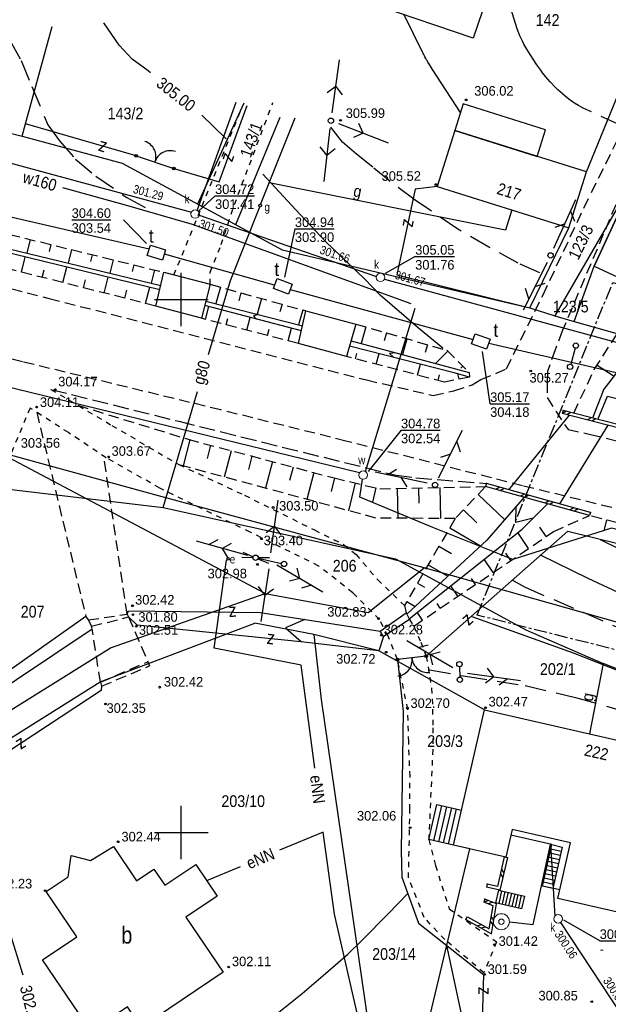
# Model space of a CAD drawing. Extents: x 4615668 to 9294084, y 5331114 to 10688993.
# Tile 163 of 181: x 4655980 to 4656035, y 5335847 to 5335939. Entities that reach past the tile are written whole.
import ezdxf
from ezdxf.enums import TextEntityAlignment as Align

# ---------------------------------------------------------------- set-up
doc = ezdxf.new("R2010")
doc.units = 0
doc.header["$MEASUREMENT"] = 0
for name, pattern in [('CENTER', [2, 1.25, -0.25, 0.25, -0.25]), ('CHODNIK', [2, 1.5, -0.5]), ('DASHDOT', [25.4, 12.7, -6.35, 0, -6.35]), ('DROGA', [1, 0.5, -0.5]), ('JEZDNIA', [1.5, 1, -0.5]), ('PRZEPUST', [1.5, 1, -0.5]), ('SKARPA1', [1.5, 1, -0.5]), ('UZYTEK', [1.5, 1, -0.5]), ('WARSTWICA', [3, 2, -1])]:
    doc.linetypes.add(name, pattern=pattern)
for name, color, linetype in [('11', 7, 'Continuous'), ('12', 7, 'Continuous'), ('13', 7, 'Continuous'), ('14', 7, 'Continuous'), ('15', 7, 'Continuous'), ('16', 7, 'Continuous'), ('17', 7, 'Continuous'), ('19', 7, 'Continuous'), ('2', 7, 'Continuous'), ('21', 7, 'Continuous'), ('22', 7, 'Continuous'), ('23', 7, 'Continuous'), ('24', 7, 'Continuous'), ('25', 7, 'Continuous'), ('26', 7, 'Continuous'), ('27', 7, 'Continuous'), ('28', 7, 'Continuous'), ('31', 7, 'Continuous'), ('32', 7, 'Continuous'), ('38', 7, 'Continuous'), ('43', 7, 'Continuous'), ('44', 7, 'Continuous'), ('45', 7, 'Continuous'), ('5', 7, 'Continuous'), ('50', 7, 'Continuous'), ('51', 7, 'Continuous'), ('52', 7, 'Continuous'), ('54', 7, 'Continuous'), ('55', 7, 'Continuous'), ('56', 7, 'Continuous'), ('58', 7, 'Continuous'), ('60', 7, 'Continuous'), ('9', 7, 'Continuous'), ('UKKPA_506', 7, 'Continuous'), ('UWWPA_907', 7, 'Continuous')]:
    doc.layers.add(name, color=color, linetype=linetype)
doc.styles.add('txt', font='TXT', dxfattribs={"height": 0.2})

# ---------------------------------------------------------------- blocks, each defined once
blk = doc.blocks.new('KL')
at = {"layer": 'UKKPA_506', "color": 7, "linetype": 'Continuous', "lineweight": 13}
blk.add_circle((0, 0), 0.4, dxfattribs=at)
blk = doc.blocks.new('MSZ')
at = {"layer": '22', "color": 7, "linetype": 'Continuous'}
blk.add_circle((0, 0), 0.25, dxfattribs=at)
blk = doc.blocks.new('SL')
at = {"layer": '22', "color": 1, "linetype": 'Continuous'}
for p, q in [((-1.272, 0.256), (-0.245, 0.05)), ((1.281, 0.256), (0.245, 0.048)), ((-0.246, -0.05), (-1.272, -0.255)), ((0.245, -0.048), (1.281, -0.256))]:
    blk.add_line(p, q, dxfattribs=at)
blk.add_circle((0, 0), 0.25, dxfattribs=at)
blk = doc.blocks.new('SEN')
at = {"layer": '22', "color": 1, "linetype": 'Continuous'}
for p, q in [((0.75, 0), (5.75, 0)), ((3.25, 0), (2.543, 0.707)), ((3.25, 0), (2.543, -0.707))]:
    blk.add_line(p, q, dxfattribs=at)
blk = doc.blocks.new('PLT')
at = {"layer": '24', "color": 40, "linetype": 'Continuous'}
for p, q in [((0.75, 0), (5.75, 0)), ((3.25, 0), (2.543, 0.707)), ((4.543, 0), (3.836, -0.707))]:
    blk.add_line(p, q, dxfattribs=at)
blk = doc.blocks.new('SLU')
at = {"layer": '22', "color": 1, "linetype": 'Continuous'}
blk.add_circle((0, 0), 0.25, dxfattribs=at)
blk = doc.blocks.new('Z')
at = {"layer": '60', "color": 11, "linetype": 'Continuous', "style": 'txt', "width": 0.88}
blk.add_text('z', height=1.25, rotation=0.00006, dxfattribs=at).set_placement((-0.01, 0.187), align=Align.MIDDLE)
blk = doc.blocks.new('A')
at = {"layer": '26', "color": 165, "linetype": 'Continuous'}
blk.add_circle((0, 0), 0.125, dxfattribs=at)
blk = doc.blocks.new('SB')
at = {"layer": 'UWWPA_907', "color": 7, "linetype": 'Continuous', "lineweight": 13}
for radius in [0.75, 0.25]:
    blk.add_circle((0, 0), radius, dxfattribs=at)
blk = doc.blocks.new('BR')
at = {"layer": '38', "color": 97, "linetype": 'Continuous'}
for centre, start, end in [((-1.499, 0.053), 357.959, 90.56156), ((1.495, 0.058), 89.62231, 182.22487)]:
    blk.add_arc(centre, 1.5, start, end, dxfattribs=at)
blk = doc.blocks.new('WYS')
at = {"layer": '52', "color": 67, "linetype": 'Continuous'}
blk.add_circle((0, 0), 0.08, dxfattribs=at)
blk = doc.blocks.new('WLD')
at = {"layer": '24', "color": 125, "linetype": 'Continuous'}
blk.add_lwpolyline([(0.75, -0.5), (-0.75, -0.5), (-0.75, 0.5), (0.75, 0.5)], close=True, dxfattribs=at)

msp = doc.modelspace()

# ---------------------------------------------------------------- linework, layer by layer
at = {"layer": '11', "color": 2, "linetype": 'Continuous'}
for points in [[(4656013.469, 5335940.537), (4656016.964, 5335950.829), (4656025.815, 5335947.824), (4656022.32, 5335937.532)], [(4656020.583, 5335928.864), (4656028.304, 5335926.439), (4656029.091, 5335928.947), (4656021.37, 5335931.372)], [(4655988.605, 5335861.738), (4655990.775, 5335858.521), (4655992.389, 5335859.611), (4655993.417, 5335858.087), (4655996.31, 5335860.039), (4655998.321, 5335857.059), (4655995.401, 5335855.089), (4655998.875, 5335849.94), (4655991.2, 5335844.763), (4655989.909, 5335846.678), (4655986.504, 5335844.381), (4655981.972, 5335851.098), (4655985.174, 5335853.258), (4655982.314, 5335857.497), (4655984.372, 5335858.885), (4655984.655, 5335860.887), (4655986.459, 5335860.418)]]:
    msp.add_lwpolyline(points, close=True, dxfattribs=at)
at = {"layer": '13', "color": 7, "linetype": 'Continuous'}
for points in [[(4656018.939, 5335923.629), (4656031.275, 5335919.755), (4656032.919, 5335924.99), (4656020.583, 5335928.864)], [(4656038.427, 5335913.929), (4656042.504, 5335922.69), (4656037.706, 5335924.923), (4656033.629, 5335916.162)], [(4656023.377, 5335874.551), (4656047.837, 5335868.956), (4656045.713, 5335859.669), (4656040.48, 5335860.866), (4656039.1, 5335854.831), (4656030.233, 5335856.859), (4656031.428, 5335862.085), (4656025.97, 5335863.333), (4656025.373, 5335860.722), (4656020.47, 5335861.843)]]:
    msp.add_lwpolyline(points, close=True, dxfattribs=at)
at = {"layer": '15', "color": 62, "linetype": 'Continuous'}
for p, q in [((4656018.613, 5335862.268), (4656019.367, 5335865.565)), ((4656019.077, 5335862.162), (4656019.831, 5335865.459)), ((4656019.542, 5335862.055), (4656020.296, 5335865.352)), ((4656020.006, 5335861.949), (4656020.76, 5335865.246)), ((4656029.594, 5335861.511), (4656030.559, 5335861.291)), ((4656029.417, 5335860.735), (4656030.382, 5335860.515)), ((4656029.506, 5335861.123), (4656030.47, 5335860.903)), ((4656029.239, 5335859.959), (4656030.204, 5335859.739)), ((4656029.328, 5335860.347), (4656030.293, 5335860.127)), ((4656028.973, 5335858.796), (4656029.938, 5335858.575)), ((4656029.062, 5335859.184), (4656030.027, 5335858.963)), ((4656029.151, 5335859.572), (4656030.115, 5335859.351)), ((4656028.885, 5335858.408), (4656029.849, 5335858.187)), ((4656024.975, 5335857.57), (4656024.703, 5335856.381)), ((4656025.282, 5335857.5), (4656025.01, 5335856.311)), ((4656025.588, 5335857.429), (4656025.317, 5335856.24)), ((4656025.895, 5335857.359), (4656025.623, 5335856.17)), ((4656026.202, 5335857.289), (4656025.93, 5335856.1)), ((4656026.508, 5335857.219), (4656026.237, 5335856.03)), ((4656026.815, 5335857.149), (4656026.543, 5335855.96))]:
    msp.add_line(p, q, dxfattribs=at)
for points in [[(4656020.47, 5335861.843), (4656018.149, 5335862.374), (4656018.903, 5335865.671), (4656021.224, 5335865.14)], [(4656029.683, 5335861.899), (4656030.648, 5335861.678), (4656029.761, 5335857.799), (4656028.796, 5335858.02)], [(4656024.669, 5335857.64), (4656027.122, 5335857.079), (4656026.85, 5335855.89), (4656024.397, 5335856.451)]]:
    msp.add_lwpolyline(points, dxfattribs=at)
at = {"layer": '16', "color": 7, "linetype": 'Continuous'}
for p, q in [((4656025.665, 5335895.176), (4656031.322, 5335902.164)), ((4656034.922, 5335901.227), (4656030.391, 5335893.865)), ((4656024.669, 5335857.64), (4656024.397, 5335856.451))]:
    msp.add_line(p, q, dxfattribs=at)
at = {"layer": '16', "color": 7, "linetype": 'JEZDNIA'}
for points in [[(4656062.966, 5335985.559), (4656061.498, 5335982.331), (4656051.946, 5335961.114), (4656045.299, 5335947.058), (4656041.109, 5335938.685), (4656036.474, 5335929.314), (4656033.157, 5335922.613)], [(4655793.546, 5335960.285), (4655800.815, 5335958.362), (4655810.6, 5335955.879), (4655819.304, 5335953.639), (4655828.014, 5335951.442), (4655838.114, 5335948.737), (4655849.155, 5335945.873), (4655862.85, 5335942.334), (4655871.745, 5335940.07), (4655895.459, 5335934.03), (4655915.149, 5335929.355), (4655928.277, 5335926.256), (4655945.515, 5335922.2), (4655965.987, 5335917.321), (4655982.59, 5335913.129), (4656012.313, 5335905.478), (4656018.559, 5335904.027), (4656020.502, 5335904.453), (4656022.229, 5335905.026), (4656023.041, 5335905.509), (4656025.43, 5335906.523), (4656028.853, 5335913.457), (4656033.157, 5335922.613)], [(4656189.954, 5335850.356), (4656174.902, 5335855.759), (4656154.15, 5335862.948), (4656144.32, 5335866.121), (4656128.987, 5335870.178), (4656117.342, 5335873.276), (4656104.654, 5335876.567), (4656084.493, 5335881.576), (4656054.224, 5335888.857), (4656026.928, 5335895.557), (4656010.387, 5335899.749), (4655998.654, 5335902.666), (4655980.071, 5335907.188), (4655956.36, 5335913.034), (4655938.769, 5335917.413), (4655914.614, 5335923.416), (4655886.794, 5335930.059), (4655861.35, 5335936.691), (4655832.17, 5335944.22), (4655820.43, 5335947.161)], [(4656035.669, 5335921.9), (4656030.654, 5335910.055), (4656029.984, 5335908.303), (4656029.286, 5335906.256), (4656029.232, 5335905.269), (4656029.242, 5335903.825), (4656030.039, 5335902.56), (4656031.196, 5335900.832), (4656033.303, 5335900.376), (4656049.719, 5335896.235), (4656078.39, 5335889.213), (4656092.279, 5335885.735), (4656114.918, 5335880.134), (4656132.858, 5335875.695), (4656145.714, 5335872.635), (4656157.099, 5335868.727), (4656173.024, 5335863.257), (4656192.209, 5335855.957)], [(4656120.106, 5335866.69), (4656118.55, 5335870.998), (4656097.437, 5335876.418), (4656061.938, 5335885.218), (4656033.217, 5335892.769)]]:
    msp.add_lwpolyline(points, dxfattribs=at)
at = {"layer": '16', "color": 7, "linetype": 'CHODNIK'}
msp.add_lwpolyline([(4655982.749, 5335904.597), (4655994.723, 5335901.598), (4656015.086, 5335896.544), (4656016.929, 5335896.307), (4656023.549, 5335895.763)], dxfattribs=at)
at = {"layer": '16', "color": 7, "linetype": 'Continuous'}
for points in [[(4655987.493, 5335876.758), (4655987.47, 5335876.368), (4655969.869, 5335864.801), (4655962.767, 5335859.788)], [(4656030.414, 5335857.65), (4656028.796, 5335858.02), (4656029.683, 5335861.899), (4656025.843, 5335862.777)]]:
    msp.add_lwpolyline(points, dxfattribs=at)
at = {"layer": '17', "color": 97, "linetype": 'DROGA'}
msp.add_line((4655994.278, 5335915.33), (4656000.705, 5335931.138), dxfattribs=at)
for points in [[(4655997.663, 5335914.45), (4655997.667, 5335915.591), (4655998.697, 5335918.173), (4655999.946, 5335921.922), (4656003.537, 5335931.484)], [(4655982.749, 5335904.597), (4655988.47, 5335901.204), (4655994.737, 5335897.537)], [(4655980.794, 5335902.84), (4655976.949, 5335893.631), (4655972.55, 5335883.337), (4655967.881, 5335874.397), (4655961.828, 5335867.818), (4655955.829, 5335867.273), (4655954.299, 5335867.837), (4655953.41, 5335862.909), (4655952.879, 5335862.87)], [(4656016.333, 5335883.021), (4656016.742, 5335882.381), (4656017.395, 5335880.898), (4656017.917, 5335879.577), (4656018.406, 5335876.558), (4656018.51, 5335874.619), (4656018.521, 5335872.846), (4656018.527, 5335870.828), (4656018.149, 5335862.374), (4656018.78, 5335859.944), (4656020.057, 5335855.894), (4656024.485, 5335852.788), (4656023.319, 5335849.882), (4656019.659, 5335852.994), (4656017.728, 5335855.062), (4656016.242, 5335858.797), (4656016.341, 5335862.828), (4656016.377, 5335865.185), (4656016.393, 5335868.3), (4656016.267, 5335871.53), (4656016.183, 5335874.587), (4656015.214, 5335879.268), (4656014.34, 5335881.454), (4656013.515, 5335883.029), (4656011.031, 5335885.52), (4656007.844, 5335888.029), (4656001.413, 5335891.208), (4655992.964, 5335895.33), (4655987.913, 5335898.183), (4655984.395, 5335900.535), (4655980.794, 5335902.84)], [(4655994.737, 5335897.537), (4656000.897, 5335894.664), (4656007.442, 5335891.411), (4656010.164, 5335890.045), (4656011.334, 5335889.111), (4656013.368, 5335886.735), (4656015.878, 5335884.314)]]:
    msp.add_lwpolyline(points, dxfattribs=at)
at = {"layer": '19', "color": 172, "linetype": 'Continuous'}
for p, q in [((4656030.731, 5335902.628), (4656030.655, 5335902.338)), ((4656037.195, 5335900.635), (4656030.655, 5335902.338)), ((4656031.054, 5335902.544), (4656030.688, 5335902.329)), ((4656037.271, 5335900.925), (4656030.731, 5335902.628)), ((4656031.464, 5335902.437), (4656031.099, 5335902.222)), ((4656033.376, 5335901.939), (4656033.011, 5335901.725)), ((4656033.787, 5335901.832), (4656033.421, 5335901.618)), ((4656023.549, 5335895.763), (4656023.469, 5335895.473)), ((4656033.297, 5335893.059), (4656023.549, 5335895.763)), ((4656033.217, 5335892.769), (4656023.469, 5335895.473)), ((4656024.794, 5335895.417), (4656024.425, 5335895.208)), ((4656025.203, 5335895.304), (4656024.833, 5335895.095)), ((4656027.107, 5335894.776), (4656026.737, 5335894.567)), ((4656027.515, 5335894.662), (4656027.146, 5335894.453)), ((4656029.419, 5335894.134), (4656029.05, 5335893.925)), ((4656029.828, 5335894.021), (4656029.459, 5335893.812)), ((4656031.732, 5335893.493), (4656031.363, 5335893.284)), ((4656032.141, 5335893.379), (4656031.771, 5335893.17)), ((4656033.297, 5335893.059), (4656033.217, 5335892.769)), ((4656025.227, 5335860.755), (4656025.519, 5335860.689)), ((4656024.865, 5335859.172), (4656025.09, 5335858.813)), ((4656024.959, 5335859.586), (4656025.185, 5335859.226)), ((4656023.618, 5335858.202), (4656023.552, 5335857.91)), ((4656023.411, 5335856.795), (4656023.299, 5335856.517)), ((4656023.731, 5335856.666), (4656023.341, 5335856.5)), ((4656024.125, 5335856.507), (4656023.734, 5335856.341)), ((4656021.636, 5335854.878), (4656021.782, 5335855.14)), ((4656024.246, 5335854.809), (4656023.999, 5335855.154)), ((4656022.685, 5335854.295), (4656023.093, 5335854.412)), ((4656023.056, 5335854.089), (4656023.464, 5335854.206)), ((4656024.176, 5335854.39), (4656023.929, 5335854.735))]:
    msp.add_line(p, q, dxfattribs=at)
at = {"layer": '19', "color": 172, "linetype": 'PRZEPUST'}
for p, q in [((4655986.242, 5335882.969), (4655989.884, 5335883.511)), ((4655986.553, 5335882.381), (4655990.009, 5335883.25)), ((4655987.387, 5335877.13), (4655991.835, 5335879.055)), ((4655987.493, 5335876.758), (4655992, 5335878.676))]:
    msp.add_line(p, q, dxfattribs=at)
at = {"layer": '19', "color": 7, "linetype": 'Continuous'}
for p, q in [((4655986.242, 5335882.969), (4655986.553, 5335882.381)), ((4655989.884, 5335883.511), (4655990.009, 5335883.25)), ((4655991.835, 5335879.055), (4655992, 5335878.676)), ((4655987.387, 5335877.13), (4655987.493, 5335876.758))]:
    msp.add_line(p, q, dxfattribs=at)
at = {"layer": '19', "color": 172, "linetype": 'Continuous'}
for points in [[(4656025.519, 5335860.689), (4656024.818, 5335857.62), (4656023.552, 5335857.91)], [(4656025.227, 5335860.755), (4656024.592, 5335857.98), (4656023.618, 5335858.202)], [(4656021.636, 5335854.878), (4656024.035, 5335853.546), (4656024.504, 5335856.354), (4656023.411, 5335856.795)], [(4656021.782, 5335855.14), (4656023.809, 5335854.014), (4656024.168, 5335856.166), (4656023.299, 5335856.517)]]:
    msp.add_lwpolyline(points, dxfattribs=at)
for p in [(4656030.731, 5335902.628), (4656023.549, 5335895.763), (4656033.297, 5335893.059), (4656025.227, 5335860.755), (4656023.618, 5335858.202), (4656023.411, 5335856.795), (4656021.636, 5335854.878)]:
    msp.add_point(p, dxfattribs=at)
at = {"layer": '2', "color": 7, "linetype": 'Continuous'}
for p, q in [((4656032.919, 5335924.99), (4656038.322, 5335938.249)), ((4656000.819, 5335931.431), (4655996.495, 5335921.963)), ((4656004.204, 5335930.079), (4656000.044, 5335920.038)), ((4656037.706, 5335924.923), (4656029.972, 5335911.499)), ((4656007.387, 5335881.601), (4656001.844, 5335882.683)), ((4656021.395, 5335845.152), (4656019.838, 5335852.45))]:
    msp.add_line(p, q, dxfattribs=at)
for points in [[(4655959.932, 5335933.628), (4655962.962, 5335932.669), (4655980.069, 5335928.329), (4655980.36, 5335929.503), (4655982.873, 5335938.614)], [(4655980.069, 5335928.329), (4655989.414, 5335925.803), (4656004.407, 5335917.672)], [(4656004.407, 5335917.672), (4656027.624, 5335912.229), (4656029.972, 5335911.499), (4656031.773, 5335910.971), (4656033.629, 5335916.162), (4656037.706, 5335924.923)], [(4656031.773, 5335910.971), (4656038.534, 5335909.062), (4656043.277, 5335919.668)], [(4655967.788, 5335867.549), (4655988.343, 5335880.37), (4656002.806, 5335885.449), (4655977.67, 5335898.774)], [(4656002.806, 5335885.449), (4656012.478, 5335883.655), (4656017.706, 5335887.869), (4655992.835, 5335894.6), (4655977.67, 5335898.774)], [(4656096.682, 5335866.266), (4656067.654, 5335872.474), (4656049.139, 5335878.992), (4656017.706, 5335887.869)], [(4655975.209, 5335869.539), (4655987.348, 5335877.165), (4656001.844, 5335882.683)], [(4656001.373, 5335829.081), (4656000.978, 5335837.776), (4656016.958, 5335840.423), (4656022.003, 5335861.493), (4656020.47, 5335861.843), (4656023.377, 5335874.551), (4656013.455, 5335880.066), (4656007.387, 5335881.601)], [(4656007.387, 5335881.601), (4656008.069, 5335875.497), (4656015.968, 5335820.939)]]:
    msp.add_lwpolyline(points, dxfattribs=at)
at = {"layer": '21', "color": 1, "linetype": 'Continuous'}
msp.add_line((4656000.484, 5335859.832), (4655997.336, 5335858.518), dxfattribs=at)
for points in [[(4656007.468, 5335869.07), (4656006.208, 5335878.726), (4655998.043, 5335880.321), (4655999.209, 5335888.589)], [(4656006.937, 5335820.752), (4656017.543, 5335822.803), (4656017.574, 5335825.104), (4656014.456, 5335832.854), (4656009.321, 5335855.393), (4656008.251, 5335863.073), (4656004.175, 5335861.372)]]:
    msp.add_lwpolyline(points, dxfattribs=at)
at = {"layer": '22', "color": 7, "linetype": 'DASHDOT'}
for p, q in [((4656031.86, 5335908.46), (4656031.451, 5335906.947)), ((4656002.164, 5335888.754), (4656004.352, 5335888.28)), ((4656021.028, 5335878.579), (4656021.051, 5335877.614))]:
    msp.add_line(p, q, dxfattribs=at)
at = {"layer": '23', "color": 40, "linetype": 'Continuous'}
for p, q in [((4656003.703, 5335914.358), (4655993.375, 5335917.278)), ((4656005.157, 5335913.969), (4656022.294, 5335909.274)), ((4656023.764, 5335908.932), (4656041.955, 5335904.719))]:
    msp.add_line(p, q, dxfattribs=at)
msp.add_lwpolyline([(4655991.95, 5335917.745), (4655970.714, 5335922.646), (4655949.207, 5335928.052), (4655919.029, 5335935.707), (4655893.58, 5335942.145)], dxfattribs=at)
at = {"layer": '25', "color": 165, "linetype": 'Continuous'}
msp.add_line((4656012.212, 5335896.896), (4656016.886, 5335912.203), dxfattribs=at)
for points in [[(4655983.828, 5335923.527), (4655989.715, 5335921.892), (4655995.988, 5335920.099), (4656016.469, 5335912.661)], [(4656011.65, 5335896.758), (4655969.128, 5335907.151), (4655968.163, 5335902.073), (4655964.615, 5335903.056), (4655964.665, 5335903.319)], [(4656101.144, 5335874.701), (4656084.401, 5335879.507), (4656035.277, 5335891.583), (4656026.018, 5335888.652), (4656018.539, 5335891.653), (4656011.677, 5335894.489), (4656011.94, 5335896.163)], [(4656025.699, 5335854.651), (4656027.944, 5335854.422), (4656028.697, 5335858.044), (4656029.552, 5335861.929)]]:
    msp.add_lwpolyline(points, dxfattribs=at)
at = {"layer": '27', "color": 17, "linetype": 'Continuous'}
for p, q in [((4655996.463, 5335921.379), (4656000.117, 5335931.518)), ((4655969.043, 5335928.509), (4655995.906, 5335921.221)), ((4655996.649, 5335920.941), (4656013.237, 5335915.175)), ((4656013.99, 5335914.925), (4656040.958, 5335907.583)), ((4656029.552, 5335861.929), (4656029.961, 5335855.205)), ((4656030.477, 5335854.608), (4656036.225, 5335845.884))]:
    msp.add_line(p, q, dxfattribs=at)
at = {"layer": '31', "color": 2, "linetype": 'Continuous'}
for p, q in [((4656002.398, 5335921.946), (4656005.622, 5335930.046)), ((4656034.5, 5335878.882), (4656033.214, 5335872.301))]:
    msp.add_line(p, q, dxfattribs=at)
for points in [[(4656025.932, 5335921.433), (4656025.326, 5335919.527), (4656003.207, 5335923.978)], [(4655997.512, 5335907.871), (4655999.559, 5335914.813), (4656002.306, 5335921.714)], [(4655970.874, 5335896.186), (4655993.276, 5335893.504), (4655996.487, 5335904.394)], [(4655993.276, 5335893.504), (4656015.031, 5335888.707), (4656027.231, 5335882.037), (4656034.5, 5335878.882)], [(4656071.608, 5335850.607), (4656068.259, 5335853.788), (4656048.394, 5335873.433), (4656034.5, 5335878.882)]]:
    msp.add_lwpolyline(points, dxfattribs=at)
at = {"layer": '38', "color": 97, "linetype": 'Continuous'}
for p, q in [((4655990.726, 5335926.485), (4655994.264, 5335925.304)), ((4656017.917, 5335879.577), (4656015.214, 5335879.268))]:
    msp.add_line(p, q, dxfattribs=at)
for points in [[(4655990.726, 5335926.485), (4655980.36, 5335929.503), (4655982.873, 5335938.614)], [(4655994.264, 5335925.304), (4655998.503, 5335924.051), (4656001.12, 5335931.208)], [(4656018.939, 5335923.629), (4656016.867, 5335923.384), (4656015.161, 5335915.338), (4656027.624, 5335912.229), (4656031.275, 5335919.755)], [(4656017.917, 5335879.577), (4656031.185, 5335891.306), (4656064.585, 5335883.058), (4656081.868, 5335878.795), (4656096.144, 5335875.255)], [(4656015.214, 5335879.268), (4656015.739, 5335874.376), (4656015.556, 5335861.325), (4656015.634, 5335858.847), (4656017.188, 5335854.543), (4656023.278, 5335849.733), (4656023.164, 5335845.395)]]:
    msp.add_lwpolyline(points, dxfattribs=at)
for centre in [(4655990.726, 5335926.485), (4655994.264, 5335925.304), (4656015.214, 5335879.268), (4656017.917, 5335879.577)]:
    msp.add_circle(centre, 0.125, dxfattribs=at)
at = {"layer": '43', "color": 125, "linetype": 'Continuous'}
for points in [[(4655993.342, 5335915.573), (4655997.663, 5335914.45), (4655996.853, 5335911.261), (4655992.589, 5335912.408), (4655993.342, 5335915.573)], [(4656006.632, 5335911.96), (4656011.304, 5335910.723), (4656010.453, 5335907.676), (4656005.941, 5335908.891), (4656006.632, 5335911.96)]]:
    msp.add_lwpolyline(points, dxfattribs=at)
at = {"layer": '44', "color": 125, "linetype": 'Continuous'}
msp.add_lwpolyline([(4656016.041, 5335883.636), (4656016.333, 5335883.021), (4656013.905, 5335881.42), (4656013.591, 5335881.931), (4656016.041, 5335883.636)], dxfattribs=at)
at = {"layer": '45', "color": 219, "linetype": 'Continuous'}
for p, q in [((4656006.211, 5335910.089), (4655997.158, 5335912.46)), ((4655997.263, 5335912.876), (4656006.315, 5335910.551)), ((4656034.484, 5335904.469), (4656033.497, 5335901.908))]:
    msp.add_line(p, q, dxfattribs=at)
for points in [[(4655992.953, 5335913.94), (4655977.996, 5335917.575), (4655960.416, 5335921.86)], [(4655960.537, 5335922.351), (4655977.897, 5335917.999), (4655993.046, 5335914.329)], [(4656002.193, 5335911.61), (4656001.729, 5335911.495), (4656002.024, 5335911.186)], [(4656010.867, 5335909.16), (4656021.931, 5335906.17), (4656021.965, 5335905.751), (4656020.523, 5335906.147), (4656010.726, 5335908.655)], [(4656015.05, 5335908.03), (4656014.467, 5335907.963), (4656014.83, 5335907.604)], [(4656033.98, 5335901.782), (4656034.881, 5335903.968), (4656047.309, 5335900.814), (4656062.52, 5335897.021)], [(4656027.08, 5335894.471), (4656023.577, 5335890.469), (4656016.098, 5335883.516)], [(4656016.302, 5335883.087), (4656026.884, 5335891.477), (4656029.268, 5335893.864)], [(4656027.932, 5335892.526), (4656026.3, 5335892.101), (4656026.35, 5335893.637)], [(4655989.884, 5335883.511), (4655990.015, 5335883.82), (4656002.34, 5335883.679), (4656013.591, 5335881.931)], [(4655986.022, 5335883.298), (4655975.346, 5335875.762), (4655967.746, 5335869.725), (4655961.337, 5335864.62), (4655959.116, 5335860.954), (4655958.555, 5335844.801), (4655958.379, 5335836.409)], [(4656013.905, 5335881.42), (4656013.455, 5335880.066), (4656006.173, 5335880.919), (4655990.829, 5335882.484), (4655990.009, 5335883.25)], [(4656006.55, 5335883.025), (4656004.735, 5335882.229), (4656006.217, 5335880.914)], [(4655959.456, 5335827.556), (4655959.095, 5335844.518), (4655959.459, 5335860.527), (4655961.823, 5335864.197), (4655969.204, 5335869.987), (4655975.914, 5335874.982), (4655986.611, 5335882.136)]]:
    msp.add_lwpolyline(points, dxfattribs=at)
at = {"layer": '50', "color": 7, "linetype": 'Continuous'}
msp.add_line((4655999.164, 5335928.082), (4655996.901, 5335930.316), dxfattribs=at)
at = {"layer": '50', "color": 245, "linetype": 'WARSTWICA'}
for points in [[(4656036.121, 5335929.36), (4656032.68, 5335930.948), (4656032.382, 5335931.096), (4656032.188, 5335931.202), (4656031.812, 5335931.434), (4656031.628, 5335931.558), (4656031.27, 5335931.821), (4656030.921, 5335932.1), (4656030.693, 5335932.294), (4656030.245, 5335932.696), (4656029.996, 5335932.933), (4656029.526, 5335933.422), (4656029.089, 5335933.933), (4656028.812, 5335934.287), (4656028.633, 5335934.529), (4656028.287, 5335935.026), (4656027.649, 5335935.994), (4656027.347, 5335936.483), (4656027.063, 5335936.981), (4656026.931, 5335937.233), (4656026.688, 5335937.749), (4656026.579, 5335938.012), (4656026.434, 5335938.415), (4656025.322, 5335942.015)], [(4655977.881, 5335939.175), (4655978.886, 5335937.334), (4655979.946, 5335935.446), (4655980.971, 5335932.983), (4655982.473, 5335929.402), (4655983.545, 5335927.91), (4655985.06, 5335926.173), (4655986.964, 5335924.585), (4655989.868, 5335922.586), (4655991.582, 5335921.638)], [(4656028.541, 5335915.513), (4656026.528, 5335916.43), (4656023.781, 5335917.927), (4656020.883, 5335919.617), (4656016.882, 5335922.325), (4656014.541, 5335924.086), (4656012.906, 5335925.421), (4656011.379, 5335926.666), (4656010.074, 5335927.788), (4656008.96, 5335929.177)], [(4656034.206, 5335890.528), (4656039.865, 5335887.745), (4656045.658, 5335885.271), (4656049.963, 5335883.421), (4656054.937, 5335881.421), (4656059.299, 5335879.979), (4656061.903, 5335878.989), (4656066.17, 5335877.676), (4656070.218, 5335876.424), (4656074.362, 5335875.462), (4656078.53, 5335874.534), (4656080.41, 5335874.46), (4656085.129, 5335874.097), (4656089.405, 5335873.899), (4656092.32, 5335873.759), (4656096.155, 5335873.089)], [(4656025.995, 5335886.687), (4656027.102, 5335886.065), (4656037.336, 5335881.647), (4656044.447, 5335878.547), (4656050.211, 5335875.828), (4656054.92, 5335873.667), (4656058.231, 5335871.822), (4656061.264, 5335870.538), (4656064.776, 5335869.195), (4656067.344, 5335868.561), (4656070.084, 5335867.937), (4656073.405, 5335867.363), (4656076.384, 5335867.078), (4656078.742, 5335866.638), (4656082.677, 5335865.988), (4656087.099, 5335865.045), (4656091.007, 5335864.087), (4656094.771, 5335863.323), (4656101.043, 5335861.753), (4656106.933, 5335860.16), (4656111.037, 5335858.837), (4656116.989, 5335856.663), (4656119.432, 5335855.699)], [(4656018.202, 5335878.28), (4656021.597, 5335877.685), (4656027.177, 5335876.823), (4656031.904, 5335875.712), (4656036.953, 5335874.254), (4656043.68, 5335871.977), (4656046.929, 5335870.887), (4656051.323, 5335869.114), (4656058.096, 5335866.358), (4656063.889, 5335864.346), (4656068.474, 5335862.428), (4656070.484, 5335861.591), (4656073.475, 5335860.122), (4656076.625, 5335858.444), (4656080.262, 5335856.354), (4656081.981, 5335855.081), (4656083.262, 5335853.766), (4656084.981, 5335851.867), (4656086.193, 5335849.946), (4656087.586, 5335847.348), (4656088.187, 5335845.797), (4656089.6, 5335843.4), (4656090.396, 5335842.294)]]:
    msp.add_lwpolyline(points, dxfattribs=at)
at = {"layer": '50', "color": 216, "linetype": 'Continuous'}
for points in [[(4656021.118, 5335930.567), (4656018.509, 5335934.599), (4656018.314, 5335934.901), (4656018.218, 5335935.053), (4656018.075, 5335935.281), (4656017.983, 5335935.435), (4656017.937, 5335935.512), (4656017.869, 5335935.629), (4656017.781, 5335935.785), (4656017.738, 5335935.864), (4656017.676, 5335935.983), (4656017.614, 5335936.103), (4656017.585, 5335936.163), (4656015.844, 5335939.73)], [(4656041.066, 5335883.214), (4656038.777, 5335884.194), (4656033.093, 5335886.849), (4656028.626, 5335889.033)], [(4656065.168, 5335866.616), (4656060.108, 5335868.473), (4656055.061, 5335870.638), (4656052.369, 5335871.751), (4656049.501, 5335872.939), (4656043.684, 5335875.122), (4656031.723, 5335879.87), (4656022.217, 5335883.269)], [(4655963.262, 5335862.151), (4655966.779, 5335861.619), (4655968.542, 5335860.939), (4655970.312, 5335860.184), (4655971.713, 5335859.48), (4655974.121, 5335858.232), (4655977.154, 5335856.062), (4655978.055, 5335854.988), (4655978.89, 5335853.637), (4655980.07, 5335849.875), (4655980.112, 5335849.705)], [(4656003.931, 5335846.064), (4656006.274, 5335847.95), (4656008.259, 5335849.643), (4656010.551, 5335851.64), (4656011.904, 5335852.955), (4656014.335, 5335855.405), (4656016.185, 5335857.322)]]:
    msp.add_lwpolyline(points, dxfattribs=at)
at = {"layer": '50', "color": 7, "linetype": 'Continuous'}
for points in [[(4655992.082, 5335934.286), (4655991.863, 5335934.472), (4655990.367, 5335935.572), (4655989.134, 5335936.873), (4655987.715, 5335938.968)], [(4656019.457, 5335908.471), (4656017.175, 5335910.332), (4656013.582, 5335913.436), (4656012.164, 5335914.916), (4656008.488, 5335918.471), (4656005.691, 5335921.426), (4656002.606, 5335924.763)]]:
    msp.add_lwpolyline(points, dxfattribs=at)
at = {"layer": '51', "color": 3, "linetype": 'Continuous'}
for p, q in [((4655980.799, 5335918.654), (4655980.484, 5335917.372)), ((4655982.741, 5335918.177), (4655982.584, 5335917.539)), ((4655979.985, 5335915.591), (4655980.342, 5335917.005)), ((4655984.683, 5335917.7), (4655984.371, 5335916.431)), ((4655986.625, 5335917.223), (4655986.47, 5335916.591)), ((4655983.863, 5335914.611), (4655984.229, 5335916.06)), ((4655988.568, 5335916.746), (4655988.259, 5335915.489)), ((4655990.51, 5335916.269), (4655990.356, 5335915.643)), ((4655981.924, 5335915.101), (4655982.104, 5335915.817)), ((4655987.741, 5335913.632), (4655988.116, 5335915.116)), ((4655992.452, 5335915.792), (4655992.146, 5335914.547)), ((4655985.802, 5335914.122), (4655985.987, 5335914.855)), ((4655991.619, 5335912.653), (4655992.003, 5335914.171)), ((4655998.627, 5335914.182), (4655998.197, 5335912.636)), ((4655989.68, 5335913.142), (4655989.87, 5335913.893)), ((4656000.554, 5335913.647), (4656000.344, 5335912.893)), ((4655997.232, 5335911.162), (4655997.544, 5335912.359)), ((4656002.481, 5335913.112), (4656002.072, 5335911.641)), ((4656004.408, 5335912.577), (4656004.209, 5335911.86)), ((4656006.335, 5335912.042), (4656005.947, 5335910.645)), ((4655999.168, 5335910.657), (4655999.323, 5335911.255)), ((4656001.103, 5335910.153), (4656001.414, 5335911.345)), ((4656012.265, 5335910.446), (4656011.819, 5335908.903)), ((4656003.038, 5335909.648), (4656003.193, 5335910.243)), ((4656004.973, 5335909.143), (4656005.283, 5335910.332)), ((4656014.186, 5335909.891), (4656013.968, 5335909.136)), ((4656016.108, 5335909.337), (4656015.682, 5335907.859)), ((4656018.03, 5335908.782), (4656017.821, 5335908.06)), ((4656011.292, 5335907.456), (4656011.422, 5335907.95)), ((4656013.227, 5335906.95), (4656013.488, 5335907.948)), ((4656019.922, 5335908.178), (4656018.77, 5335907.024)), ((4656015.162, 5335906.444), (4656015.294, 5335906.948)), ((4656017.097, 5335905.937), (4656017.364, 5335906.956)), ((4656021.336, 5335906.764), (4656021.166, 5335906.593)), ((4656033.918, 5335906.859), (4656035.521, 5335905.836)), ((4656019.032, 5335905.431), (4656019.166, 5335905.945)), ((4656020.985, 5335905.554), (4656020.885, 5335906.048)), ((4655995.777, 5335899.869), (4655995.128, 5335897.419)), ((4655997.71, 5335899.357), (4655997.384, 5335898.126)), ((4655999.644, 5335898.845), (4655998.989, 5335896.373)), ((4656001.577, 5335898.333), (4656001.248, 5335897.091)), ((4656003.51, 5335897.82), (4656002.85, 5335895.327)), ((4656005.444, 5335897.308), (4656005.112, 5335896.056)), ((4656007.377, 5335896.796), (4656006.711, 5335894.281)), ((4656009.31, 5335896.284), (4656009.005, 5335895.013)), ((4656011.255, 5335895.818), (4656010.631, 5335893.219)), ((4656013.2, 5335895.351), (4656012.881, 5335894.023)), ((4656015.19, 5335895.3), (4656015.248, 5335892.513)), ((4656017.189, 5335895.342), (4656017.219, 5335893.921)), ((4656019.189, 5335895.384), (4656019.249, 5335892.487)), ((4656022.779, 5335894.75), (4656025.255, 5335892.386)), ((4656021.398, 5335893.303), (4656022.667, 5335892.091)), ((4656034.811, 5335892.35), (4656034.572, 5335891.439)), ((4656020.109, 5335891.613), (4656023.003, 5335889.935)), ((4656027.5, 5335889.679), (4656026.492, 5335891.166)), ((4656029.155, 5335890.802), (4656028.56, 5335891.68)), ((4656019.106, 5335889.883), (4656020.289, 5335889.197)), ((4656025.845, 5335888.556), (4656025.383, 5335889.238)), ((4656024.19, 5335887.433), (4656023.349, 5335888.674)), ((4656018.103, 5335888.152), (4656019.94, 5335887.088)), ((4656022.535, 5335886.311), (4656022.156, 5335886.869)), ((4656017.1, 5335886.422), (4656017.754, 5335886.043)), ((4656020.88, 5335885.188), (4656020.206, 5335886.182)), ((4656016.097, 5335884.692), (4656016.877, 5335884.24)), ((4656017.57, 5335882.942), (4656017.062, 5335883.69)), ((4656019.225, 5335884.065), (4656018.929, 5335884.501))]:
    msp.add_line(p, q, dxfattribs=at)
at = {"layer": '51', "color": 3, "linetype": 'SKARPA1'}
for p, q in [((4655997.663, 5335914.45), (4656006.632, 5335911.96)), ((4656005.941, 5335908.891), (4655996.853, 5335911.261)), ((4656023.469, 5335895.473), (4656020.611, 5335892.478))]:
    msp.add_line(p, q, dxfattribs=at)
for points in [[(4655960.832, 5335923.55), (4655961.376, 5335923.425), (4655993.342, 5335915.573)], [(4655992.589, 5335912.408), (4655960.593, 5335920.487), (4655960.112, 5335920.626)], [(4656031.725, 5335902.369), (4656033.654, 5335906.445), (4656038.427, 5335913.929), (4656043.277, 5335919.668)], [(4656011.304, 5335910.723), (4656019.839, 5335908.26), (4656021.931, 5335906.17)], [(4656021.965, 5335905.751), (4656019.617, 5335905.278), (4656010.453, 5335907.676)], [(4655985.264, 5335903.105), (4655995.604, 5335899.915), (4656009.279, 5335896.292), (4656013.552, 5335895.266), (4656023.469, 5335895.473)], [(4656020.611, 5335892.478), (4656013.185, 5335892.527), (4655994.802, 5335897.507)], [(4656020.611, 5335892.478), (4656015.878, 5335884.314), (4656016.041, 5335883.636)], [(4656016.742, 5335882.381), (4656029.849, 5335891.272), (4656033.217, 5335892.769)]]:
    msp.add_lwpolyline(points, dxfattribs=at)
at = {"layer": '51', "color": 219, "linetype": 'Continuous'}
msp.add_lwpolyline([(4656034.497, 5335904.503), (4656040.691, 5335912.567), (4656044.521, 5335918.759)], dxfattribs=at)
at = {"layer": '54', "color": 40, "linetype": 'Continuous'}
for p, q in [((4655989.539, 5335920.5), (4655991.691, 5335918.284)), ((4656005.608, 5335919.638), (4656004.637, 5335915.113)), ((4656023.899, 5335903.237), (4656023.177, 5335908.149))]:
    msp.add_line(p, q, dxfattribs=at)
at = {"layer": '55', "color": 165, "linetype": 'Continuous'}
msp.add_line((4656015.548, 5335900.766), (4656012.457, 5335896.899), dxfattribs=at)
at = {"layer": '56', "color": 17, "linetype": 'Continuous'}
for p, q in [((4655998.126, 5335922.732), (4655996.618, 5335921.349)), ((4656016.877, 5335917.045), (4656014.055, 5335915.45)), ((4656034.163, 5335852.872), (4656030.814, 5335854.814))]:
    msp.add_line(p, q, dxfattribs=at)
at = {"layer": '58', "color": 1, "linetype": 'CENTER'}
msp.add_lwpolyline([(4655914.462, 5335691.584), (4655921.799, 5335777.288), (4656036.6, 5335762.54), (4656091.085, 5335838.33), (4656087.414, 5335867.176), (4656022.685, 5335883.426), (4656035.386, 5335914.616), (4656169.362, 5335874.669), (4656160.282, 5335778.355), (4656093.774, 5335647.606), (4656033.626, 5335672.476)], dxfattribs=at)
at = {"layer": '60', "color": 7, "linetype": 'Continuous'}
for p, q in [((4655994.967, 5335910.525), (4655994.967, 5335915.525)), ((4655992.467, 5335913.025), (4655997.467, 5335913.025)), ((4655994.967, 5335860.525), (4655994.967, 5335865.525)), ((4655992.467, 5335863.025), (4655997.467, 5335863.025))]:
    msp.add_line(p, q, dxfattribs=at)
at = {"layer": '9', "color": 3, "linetype": 'UZYTEK'}
for p, q in [((4655989.884, 5335883.511), (4655987.704, 5335898.323)), ((4655990.009, 5335883.25), (4655991.835, 5335879.055))]:
    msp.add_line(p, q, dxfattribs=at)
for points in [[(4655981.416, 5335902.442), (4655986.022, 5335883.298), (4655986.242, 5335882.969)], [(4655987.387, 5335877.13), (4655986.611, 5335882.136), (4655986.553, 5335882.381)]]:
    msp.add_lwpolyline(points, dxfattribs=at)

# ---------------------------------------------------------------- block references
at = {"layer": '22', "color": 1, "linetype": 'Continuous'}
for name, p, xscale, yscale, rotation in [('SEN', (4656008.979, 5335929.792), 0.9999981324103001, 0.9999981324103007, 81.92996692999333), ('SEN', (4656008.979, 5335929.792), 0.999997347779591, 0.9999973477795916, 338.9264191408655), ('SEN', (4656008.979, 5335929.792), 1.000000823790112, 1.000000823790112, 263.2553576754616), ('SEN', (4656003.258, 5335888.517), 0.9999995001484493, 0.9999995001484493, 82.22952278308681), ('SEN', (4656001.92, 5335888.806), 0.99999902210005, 0.99999902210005, 164.2744588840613), ('SL', (4656001.92, 5335888.806), 0.9999998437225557, 0.9999998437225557, 347.9971667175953), ('SEN', (4656003.258, 5335888.517), 0.9999998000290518, 0.9999998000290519, 329.628985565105), ('SEN', (4656003.258, 5335888.517), 0.9999999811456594, 0.9999999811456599, 261.6765968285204), ('SEN', (4656021.039, 5335878.097), 0.9999998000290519, 0.9999998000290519, 149.628985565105), ('SEN', (4656021.04, 5335878.096), 1.000001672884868, 1.000001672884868, 351.8397121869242)]:
    msp.add_blockref(name, p, dxfattribs=dict(at, xscale=xscale, yscale=yscale, rotation=rotation))
for name, p in [('SLU', (4656008.979, 5335929.792)), ('A', (4655999.35, 5335888.69))]:
    msp.add_blockref(name, p, dxfattribs=at)
at = {"layer": '22', "color": 7, "linetype": 'Continuous'}
for p in [(4656031.926, 5335908.701), (4656031.386, 5335906.705), (4656001.92, 5335888.806), (4656004.597, 5335888.227), (4656021.023, 5335878.828), (4656021.057, 5335877.364)]:
    msp.add_blockref('MSZ', p, dxfattribs=at)
at = {"layer": '24', "color": 40, "linetype": 'Continuous'}
for p, xscale, yscale, rotation in [((4656029.563, 5335917.157), 0.9999981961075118, 0.9999981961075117, 65.68206133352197), ((4656029.563, 5335917.157), 0.9999980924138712, 0.9999980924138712, 243.3063229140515), ((4656018.738, 5335895.628), 0.9999980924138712, 0.9999980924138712, 63.30632291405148), ((4656018.738, 5335895.628), 1.000001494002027, 1.000001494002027, 167.8970624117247), ((4656001.92, 5335888.806), 0.99999902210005, 0.99999902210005, 164.2744588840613), ((4656003.258, 5335888.517), 0.9999998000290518, 0.9999998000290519, 329.628985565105), ((4656021.039, 5335878.097), 0.9999998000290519, 0.9999998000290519, 149.628985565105), ((4656021.039, 5335878.097), 0.9999997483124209, 0.9999997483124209, 351.9445313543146)]:
    msp.add_blockref('PLT', p, dxfattribs=dict(at, xscale=xscale, yscale=yscale, rotation=rotation))
at = {"layer": '24', "color": 125, "linetype": 'Continuous'}
for p, xscale, yscale, rotation in [((4655992.632, 5335917.414), 0.9999990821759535, 0.9999990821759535, 342.5589930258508), ((4656004.463, 5335914.252), 1.000001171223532, 1.000001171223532, 339.8071595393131)]:
    msp.add_blockref('WLD', p, dxfattribs=dict(at, xscale=xscale, yscale=yscale, rotation=rotation))
at = {"layer": '24', "color": 40, "linetype": 'Continuous'}
for p in [(4656029.563, 5335917.157), (4656018.738, 5335895.628)]:
    msp.add_blockref('SLU', p, dxfattribs=at)
at = {"layer": '24', "color": 125, "linetype": 'Continuous', "rotation": 340.5068935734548}
msp.add_blockref('WLD', (4656023.024, 5335909.088), dxfattribs=at)
at = {"layer": '26', "color": 165, "linetype": 'Continuous'}
for name, p in [('KL', (4656011.997, 5335896.559)), ('SB', (4656024.949, 5335854.675))]:
    msp.add_blockref(name, p, dxfattribs=at)
at = {"layer": '28', "color": 17, "linetype": 'Continuous'}
for p in [(4655996.26, 5335921.035), (4656013.629, 5335915.097), (4656030.269, 5335854.95)]:
    msp.add_blockref('KL', p, dxfattribs=at)
at = {"layer": '32', "color": 2, "linetype": 'Continuous'}
msp.add_blockref('A', (4656002.348, 5335921.832), dxfattribs=at)
at = {"layer": '38', "color": 97, "linetype": 'Continuous'}
for p, xscale, yscale, rotation in [((4655992.495, 5335925.895), 1.000000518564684, 1.000000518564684, 341.5263248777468), ((4656016.565, 5335879.423), 0.9999977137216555, 0.9999977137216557, 186.5448177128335)]:
    msp.add_blockref('BR', p, dxfattribs=dict(at, xscale=xscale, yscale=yscale, rotation=rotation))
at = {"layer": '52', "color": 67, "linetype": 'Continuous'}
for p in [(4656021.653, 5335931.738), (4656009.879, 5335929.827), (4656018.803, 5335923.798), (4656027.705, 5335906.319), (4655983.158, 5335904.578), (4655981.408, 5335902.935), (4655988.157, 5335898.265), (4656003.569, 5335893.516), (4656002.472, 5335890.588), (4656002.098, 5335888.179), (4655990.397, 5335884.303), (4655990.44, 5335883.467), (4656013.436, 5335883.102), (4655990.748, 5335882.381), (4656013.699, 5335881.553), (4656014.15, 5335879.944), (4655992.937, 5335876.67), (4655987.872, 5335875.09), (4656016.153, 5335874.698), (4656023.467, 5335874.739), (4656016.406, 5335863.494), (4655989.042, 5335862.168), (4655982.204, 5335857.587), (4656024.286, 5335852.518), (4655999.403, 5335850.424), (4656023.379, 5335849.728), (4656033.423, 5335847.17)]:
    msp.add_blockref('WYS', p, dxfattribs=at)
at = {"layer": '60', "color": 11, "linetype": 'Continuous'}
for p, xscale, yscale, rotation in [((4655987.577, 5335927.406), 1.000002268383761, 1.000002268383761, 163.9319052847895), ((4655999.336, 5335926.331), 0.999998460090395, 0.999998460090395, 250.3106044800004), ((4656016.177, 5335920.169), 1.000001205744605, 1.000001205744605, 258.9752380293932), ((4655999.784, 5335883.7), 1.000000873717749, 1.000000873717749, 2.738189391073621), ((4656021.779, 5335882.987), 0.9999997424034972, 0.9999997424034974, 221.4938397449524), ((4656003.318, 5335881.217), 1.00000244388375, 1.00000244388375, 173.5661140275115), ((4655979.911, 5335871.396), 0.9999994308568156, 0.9999994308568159, 212.7353705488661), ((4656023.236, 5335848.18), 0.9999997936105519, 0.9999997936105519, 268.6920093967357)]:
    msp.add_blockref('Z', p, dxfattribs=dict(at, xscale=xscale, yscale=yscale, rotation=rotation))

# ---------------------------------------------------------------- texts
at = {"layer": '12', "color": 7, "linetype": 'Continuous', "style": 'txt', "width": 0.875}
msp.add_text('b', height=1.6, dxfattribs=at).set_placement((4655989.855, 5335853.454), align=Align.MIDDLE)
at = {"layer": '14', "color": 245, "linetype": 'Continuous', "style": 'txt', "width": 0.909091}
msp.add_text('217', height=1.1, rotation=342.56561, dxfattribs=at).set_placement((4656025.509, 5335922.614), align=Align.CENTER)
msp.add_text('222', height=1.1, rotation=347.11577, dxfattribs=at).set_placement((4656033.98, 5335871.099), align=Align.TOP_CENTER)
at = {"layer": '21', "color": 1, "linetype": 'Continuous', "style": 'txt', "width": 0.909091}
for rotation, p in [(277.4361, (4656007.726, 5335867.086)), (22.65001, (4656002.381, 5335860.602))]:
    msp.add_text('eNN', height=1.1, rotation=rotation, dxfattribs=at).set_placement(p, align=Align.MIDDLE)
at = {"layer": '22', "color": 1, "linetype": 'Continuous', "style": 'txt', "width": 0.875}
msp.add_text('e', height=0.8, dxfattribs=at).set_placement((4655999.497, 5335888.269))
at = {"layer": '24', "color": 125, "linetype": 'Continuous', "style": 'txt'}
for p in [(4655991.92, 5335918.354), (4656003.675, 5335915.225), (4656024.195, 5335909.525)]:
    msp.add_text('t', height=1.25, dxfattribs=at).set_placement(p)
at = {"layer": '25', "color": 165, "linetype": 'Continuous', "style": 'txt', "width": 0.909091}
msp.add_text('w160', height=1.1, rotation=344.47699, dxfattribs=at).set_placement((4655981.708, 5335924.115), align=Align.MIDDLE)
at = {"layer": '26', "color": 165, "linetype": 'Continuous', "style": 'txt', "width": 0.875}
msp.add_text('w', height=0.8, dxfattribs=at).set_placement((4656011.537, 5335897.58))
at = {"layer": '28', "color": 17, "linetype": 'Continuous', "style": 'txt', "width": 0.875}
for p in [(4655995.265, 5335922.044), (4656013.023, 5335915.914), (4656029.527, 5335853.751)]:
    msp.add_text('k', height=0.8, dxfattribs=at).set_placement(p)
at = {"layer": '31', "color": 2, "linetype": 'Continuous', "style": 'txt', "width": 0.909091}
for rotation, p in [(348.62234, (4656011.377, 5335922.639)), (78.94311, (4656033.563, 5335875.652))]:
    msp.add_text('g', height=1.1, rotation=rotation, dxfattribs=at).set_placement(p, align=Align.CENTER)
msp.add_text('g80', height=1.1, rotation=73.57174, dxfattribs=at).set_placement((4655997, 5335906.132), align=Align.MIDDLE)
at = {"layer": '32', "color": 2, "linetype": 'Continuous', "style": 'txt', "width": 0.875}
msp.add_text('g', height=0.8, dxfattribs=at).set_placement((4656002.753, 5335921.297))
at = {"layer": '5', "color": 6, "linetype": 'Continuous', "style": 'txt', "width": 0.909091}
for s, p in [('142', (4656029.282, 5335939.24)), ('143/2', (4655989.733, 5335930.486)), ('123/5', (4656031.449, 5335912.383)), ('206', (4656010.271, 5335888.053)), ('207', (4655981.034, 5335883.751)), ('202/1', (4656030.234, 5335878.385)), ('203/3', (4656019.678, 5335871.631)), ('203/10', (4656000.765, 5335866.001)), ('203/14', (4656014.892, 5335851.668))]:
    msp.add_text(s, height=1.1, dxfattribs=at).set_placement(p, align=Align.MIDDLE)
for s, rotation, p in [('143/1', 70.34618, (4656001.488, 5335928.009)), ('123/3', 64.13754, (4656032.371, 5335918.41))]:
    msp.add_text(s, height=1.1, rotation=rotation, dxfattribs=at).set_placement(p, align=Align.MIDDLE)
at = {"layer": '50', "color": 6, "linetype": 'Continuous', "style": 'txt', "width": 0.909091}
for s, rotation, p in [('305.00', 321.85594, (4655994.468, 5335932.271)), ('302.00', 283.77097, (4655980.85, 5335846.693))]:
    msp.add_text(s, height=1.1, rotation=rotation, dxfattribs=at).set_placement(p, align=Align.MIDDLE)
at = {"layer": '52', "color": 67, "linetype": 'Continuous', "style": 'txt'}
for s, p in [('306.02', (4656022.408, 5335932.138)), ('305.99', (4656010.368, 5335930.049)), ('305.52', (4656013.729, 5335924.154)), ('305.27', (4656027.586, 5335905.233)), ('304.17', (4655983.432, 5335904.873)), ('304.11', (4655981.715, 5335902.946)), ('303.56', (4655979.924, 5335899.121)), ('303.67', (4655988.431, 5335898.363)), ('303.50', (4656004.128, 5335893.221)), ('303.40', (4656002.68, 5335889.976)), ('302.98', (4655997.428, 5335886.877)), ('302.42', (4655990.637, 5335884.412)), ('301.80', (4655990.944, 5335882.801)), ('302.83', (4656008.64, 5335883.281)), ('302.51', (4655990.989, 5335881.583)), ('302.28', (4656013.918, 5335881.619)), ('302.72', (4656009.474, 5335878.871)), ('302.42', (4655993.331, 5335876.725)), ('302.70', (4656016.437, 5335874.72)), ('302.47', (4656023.751, 5335874.859)), ('302.35', (4655987.96, 5335874.26)), ('302.06', (4656011.423, 5335864.159)), ('302.44', (4655989.359, 5335862.2)), ('302.23', (4655977.316, 5335857.792)), ('301.42', (4656024.691, 5335852.409)), ('302.11', (4655999.709, 5335850.501)), ('301.59', (4656023.664, 5335849.772)), ('300.85', (4656028.43, 5335847.291))]:
    msp.add_text(s, height=0.9, dxfattribs=at).set_placement(p)
at = {"layer": '54', "color": 40, "linetype": 'Continuous', "style": 'txt'}
for s, p in [('%%U304.60', (4655984.694, 5335920.676)), ('%%U304.94', (4656005.608, 5335919.818)), ('%%U305.17', (4656023.899, 5335903.417))]:
    msp.add_text(s, height=0.9, dxfattribs=at).set_placement(p)
for s, p in [('303.54', (4655984.694, 5335920.176)), ('303.90', (4656005.608, 5335919.318)), ('304.18', (4656023.899, 5335902.917))]:
    msp.add_text(s, height=0.9, dxfattribs=at).set_placement(p, align=Align.TOP_LEFT)
at = {"layer": '55', "color": 165, "linetype": 'Continuous', "style": 'txt'}
msp.add_text('%%U304.78', height=0.9, dxfattribs=at).set_placement((4656015.548, 5335900.946))
msp.add_text('302.54', height=0.9, dxfattribs=at).set_placement((4656015.548, 5335900.446), align=Align.TOP_LEFT)
at = {"layer": '56', "color": 17, "linetype": 'Continuous', "style": 'txt', "width": 0.875}
for s, rotation, p in [('301.29', 344.82089, (4655990.384, 5335923.03)), ('301.66', 340.83251, (4656007.875, 5335917.356)), ('301.67', 344.77041, (4656014.916, 5335914.984)), ('300.00', 303.37977, (4656034.436, 5335849.145))]:
    msp.add_text(s, height=0.8, rotation=rotation, dxfattribs=at).set_placement(p)
at = {"layer": '56', "color": 17, "linetype": 'Continuous', "style": 'txt'}
for s, p in [('%%U304.72', (4655998.126, 5335922.912)), ('%%U305.05', (4656016.877, 5335917.225)), ('%%U300.77', (4656034.163, 5335853.052))]:
    msp.add_text(s, height=0.9, dxfattribs=at).set_placement(p)
for s, p in [('301.41', (4655998.126, 5335922.412)), ('301.76', (4656016.877, 5335916.725)), ('-', (4656034.163, 5335852.552))]:
    msp.add_text(s, height=0.9, dxfattribs=at).set_placement(p, align=Align.TOP_LEFT)
at = {"layer": '56', "color": 17, "linetype": 'Continuous', "style": 'txt', "width": 0.875}
for s, rotation, p in [('301.50', 340.83251, (4655996.8, 5335920.571)), ('300.06', 303.37977, (4656030.559, 5335853.937))]:
    msp.add_text(s, height=0.8, rotation=rotation, dxfattribs=at).set_placement(p, align=Align.TOP_LEFT)

doc.saveas('drawing.dxf')
